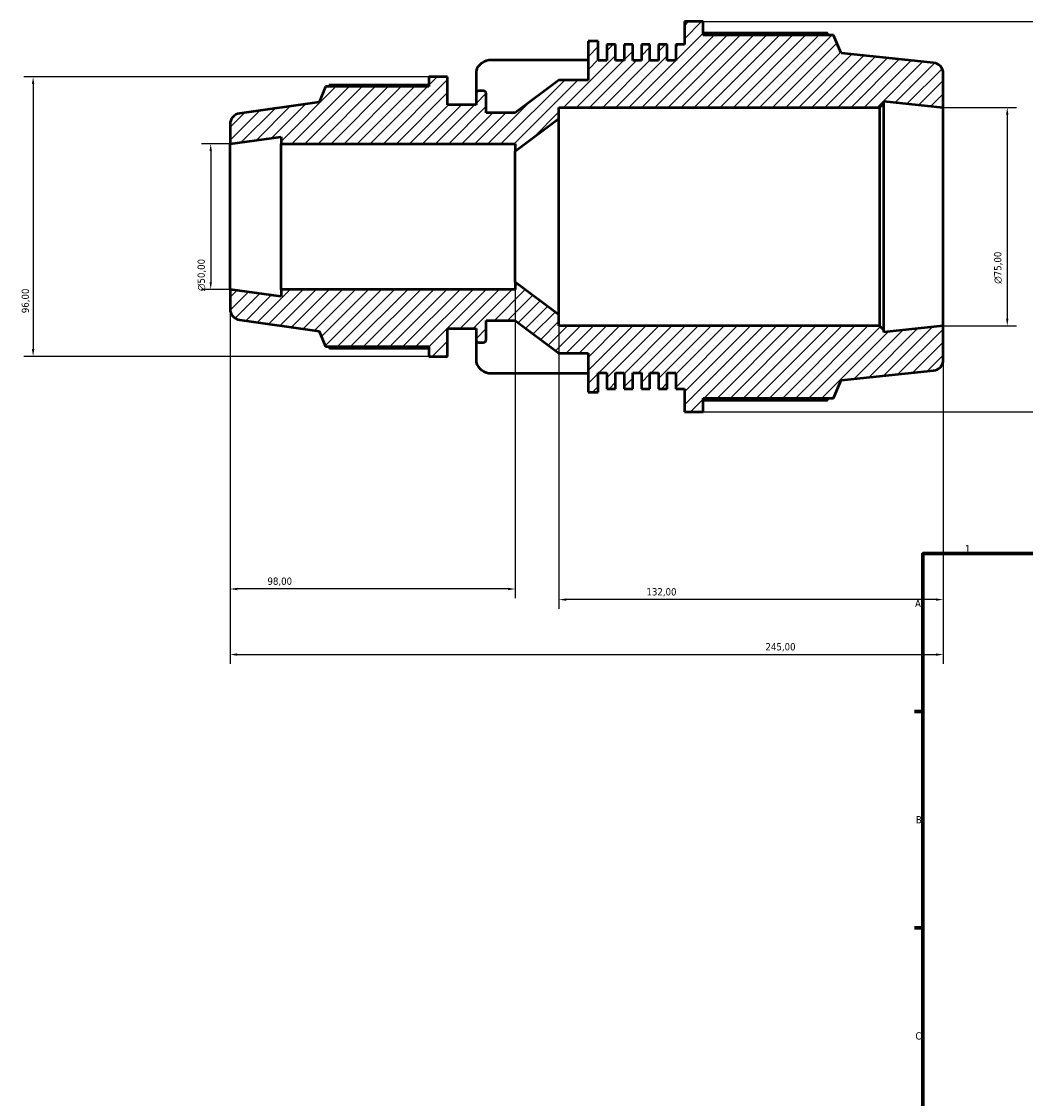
# Model space of a CAD drawing. Header units: millimetres. Extents: x -290 to 1110, y -48 to 826.
# Tile 2 of 9: x -290 to 55, y 387 to 757. Entities that reach past the tile are written whole.
import ezdxf

# ---------------------------------------------------------------- set-up
doc = ezdxf.new("R2010")
doc.units = ezdxf.units.MM
for name, color, linetype, lineweight in [('Border (ISO)', 7, 'Continuous', 70), ('Dimension (ISO)', 7, 'Continuous', 25), ('Hatch (ISO)', 7, 'Continuous', 18), ('Visible (ISO)', 7, 'Continuous', 50)]:
    doc.layers.add(name, color=color, linetype=linetype, lineweight=lineweight)
doc.styles.add('Note Text (ISO)', font='tahoma.ttf')
doc.dimstyles.new('Default (ISO)', dxfattribs={"dimtxt": 2.5, "dimasz": 2.5, "dimexe": 3.175, "dimexo": 0, "dimgap": 0.762, "dimtad": 1, "dimrnd": 1e-08, "dimzin": 0, "dimtxsty": 'Note Text (ISO)', "dimcen": 0.09, "dimdle": 10, "dimclrd": 256, "dimclre": 256, "dimclrt": 256, "dimazin": 0, "dimtfac": 1.40208, "dimtmove": 0, "dimatfit": 3, "dimfxl": 1, "dimtolj": 1, "dimtzin": 0, "dimlwd": -1, "dimlwe": -1, "dimarcsym": 0})

# ---------------------------------------------------------------- blocks, each defined once
blk = doc.blocks.new('Borders Default Border')
at = {"layer": 'Border (ISO)'}
for p, q in [((20, 519.75), (17.1, 519.75)), ((20, 445.5), (17.1, 445.5))]:
    blk.add_line(p, q, dxfattribs=at)
at = {"layer": 'Border (ISO)', "flags": 128}
blk.add_lwpolyline([(20, 20), (20, 574), (821, 574), (821, 20), (20, 20)], dxfattribs=at)
at = {"layer": 'Border (ISO)', "color": 232, "true_color": 0xca0064, "char_height": 2.5, "attachment_point": 7, "style": 'Note Text (ISO)'}
for s, insert in [('1', (34.48, 574.4)), ('A', (17.29, 555.62)), ('B', (17.59, 481.38)), ('C', (17.43, 407.08))]:
    blk.add_mtext(s, dxfattribs=dict(at, insert=insert))
blk = doc.blocks.new('*D7')
at = {"layer": 'Defpoints', "color": 0, "transparency": 16777216}
for p in [(-55.53, 756.7), (-55.53, 622.7), (116.68, 622.7)]:
    blk.add_point(p, dxfattribs=at)
at = {"layer": 'Dimension (ISO)', "transparency": 16777216}
for p, q in [((-55.53, 756.7), (119.86, 756.7)), ((116.68, 754.2), (116.68, 625.2)), ((-55.53, 622.7), (119.86, 622.7))]:
    blk.add_line(p, q, dxfattribs=at)
for points in [[(116.27, 754.2), (117.1, 754.2), (116.68, 756.7)], [(116.27, 625.2), (117.1, 625.2), (116.68, 622.7)]]:
    blk.add_solid(points, dxfattribs=at)
at = {"layer": 'Dimension (ISO)', "color": 232, "true_color": 0xca0064, "transparency": 16777216, "insert": (112.75, 661.24), "char_height": 2.5, "attachment_point": 1, "rotation": 90, "style": 'Note Text (ISO)'}
blk.add_mtext('\\A1;134,00', dxfattribs=at)
blk = doc.blocks.new('*D8')
at = {"layer": 'Defpoints', "color": 0, "transparency": 16777216}
for p in [(26.97, 727.2), (26.97, 652.2), (48.97, 652.2)]:
    blk.add_point(p, dxfattribs=at)
at = {"layer": 'Dimension (ISO)', "transparency": 16777216}
for p, q in [((26.97, 727.2), (52.15, 727.2)), ((48.97, 724.7), (48.97, 654.7)), ((26.97, 652.2), (52.15, 652.2))]:
    blk.add_line(p, q, dxfattribs=at)
for points in [[(48.56, 724.7), (49.39, 724.7), (48.97, 727.2)], [(48.56, 654.7), (49.39, 654.7), (48.97, 652.2)]]:
    blk.add_solid(points, dxfattribs=at)
at = {"layer": 'Dimension (ISO)', "color": 232, "true_color": 0xca0064, "transparency": 16777216, "insert": (44.45, 666.64), "char_height": 2.5, "attachment_point": 1, "rotation": 90, "style": 'Note Text (ISO)'}
blk.add_mtext('\\A1;\\fAIGDT|b0|i0;\\H2.5000;\\ln\\fTahoma|b0|i0;\\H2.5000;75,00', dxfattribs=at)
blk = doc.blocks.new('*D9')
at = {"layer": 'Defpoints', "color": 0, "transparency": 16777216}
for p in [(-105.03, 655.95), (26.97, 652.2), (-105.03, 558.2)]:
    blk.add_point(p, dxfattribs=at)
at = {"layer": 'Dimension (ISO)', "transparency": 16777216}
for p, q in [((-105.03, 655.95), (-105.03, 555.02)), ((26.97, 652.2), (26.97, 555.02)), ((24.47, 558.2), (-102.53, 558.2))]:
    blk.add_line(p, q, dxfattribs=at)
for points in [[(-102.53, 558.61), (-102.53, 557.78), (-105.03, 558.2)], [(24.47, 558.61), (24.47, 557.78), (26.97, 558.2)]]:
    blk.add_solid(points, dxfattribs=at)
at = {"layer": 'Dimension (ISO)', "color": 232, "true_color": 0xca0064, "transparency": 16777216, "insert": (-74.98, 562.13), "char_height": 2.5, "attachment_point": 1, "style": 'Note Text (ISO)'}
blk.add_mtext('\\A1;132,00', dxfattribs=at)
blk = doc.blocks.new('*D10')
at = {"layer": 'Defpoints', "color": 0, "transparency": 16777216}
for p in [(-120.03, 667.2), (-218.03, 664.7), (-218.03, 561.84)]:
    blk.add_point(p, dxfattribs=at)
at = {"layer": 'Dimension (ISO)', "transparency": 16777216}
for p, q in [((-120.03, 667.2), (-120.03, 558.66)), ((-218.03, 664.7), (-218.03, 558.66)), ((-122.53, 561.84), (-215.53, 561.84))]:
    blk.add_line(p, q, dxfattribs=at)
for points in [[(-215.53, 562.25), (-215.53, 561.42), (-218.03, 561.84)], [(-122.53, 562.25), (-122.53, 561.42), (-120.03, 561.84)]]:
    blk.add_solid(points, dxfattribs=at)
at = {"layer": 'Dimension (ISO)', "color": 232, "true_color": 0xca0064, "transparency": 16777216, "insert": (-205.18, 565.78), "char_height": 2.5, "attachment_point": 1, "style": 'Note Text (ISO)'}
blk.add_mtext('\\A1;98,00', dxfattribs=at)
blk = doc.blocks.new('*D11')
at = {"layer": 'Defpoints', "color": 0, "transparency": 16777216}
for p in [(-218.03, 714.7), (-224.68, 664.7), (-218.03, 664.7)]:
    blk.add_point(p, dxfattribs=at)
at = {"layer": 'Dimension (ISO)', "transparency": 16777216}
for p, q in [((-218.03, 714.7), (-227.86, 714.7)), ((-224.68, 712.2), (-224.68, 667.2)), ((-218.03, 664.7), (-227.86, 664.7))]:
    blk.add_line(p, q, dxfattribs=at)
for points in [[(-225.1, 712.2), (-224.27, 712.2), (-224.68, 714.7)], [(-225.1, 667.2), (-224.27, 667.2), (-224.68, 664.7)]]:
    blk.add_solid(points, dxfattribs=at)
at = {"layer": 'Dimension (ISO)', "color": 232, "true_color": 0xca0064, "transparency": 16777216, "insert": (-229.21, 664.14), "char_height": 2.5, "attachment_point": 1, "rotation": 90, "style": 'Note Text (ISO)'}
blk.add_mtext('\\A1;\\fAIGDT|b0|i0;\\H2.5000;\\ln\\fTahoma|b0|i0;\\H2.5000;50,00', dxfattribs=at)
blk = doc.blocks.new('*D12')
at = {"layer": 'Defpoints', "color": 0, "transparency": 16777216}
for p in [(-149.7, 737.7), (-285.7, 641.7), (-149.7, 641.7)]:
    blk.add_point(p, dxfattribs=at)
at = {"layer": 'Dimension (ISO)', "transparency": 16777216}
for p, q in [((-149.7, 737.7), (-288.88, 737.7)), ((-285.7, 735.2), (-285.7, 644.2)), ((-149.7, 641.7), (-288.88, 641.7))]:
    blk.add_line(p, q, dxfattribs=at)
for points in [[(-286.12, 735.2), (-285.29, 735.2), (-285.7, 737.7)], [(-286.12, 644.2), (-285.29, 644.2), (-285.7, 641.7)]]:
    blk.add_solid(points, dxfattribs=at)
at = {"layer": 'Dimension (ISO)', "color": 232, "true_color": 0xca0064, "transparency": 16777216, "insert": (-289.64, 656.55), "char_height": 2.5, "attachment_point": 1, "rotation": 90, "style": 'Note Text (ISO)'}
blk.add_mtext('\\A1;96,00', dxfattribs=at)
blk = doc.blocks.new('*D13')
at = {"layer": 'Defpoints', "color": 0, "transparency": 16777216}
for p in [(-218.03, 664.7), (26.97, 652.2), (26.97, 539.33)]:
    blk.add_point(p, dxfattribs=at)
at = {"layer": 'Dimension (ISO)', "transparency": 16777216}
for p, q in [((-218.03, 664.7), (-218.03, 536.15)), ((26.97, 652.2), (26.97, 536.15)), ((-215.53, 539.33), (24.47, 539.33))]:
    blk.add_line(p, q, dxfattribs=at)
for points in [[(-215.53, 539.74), (-215.53, 538.91), (-218.03, 539.33)], [(24.47, 539.74), (24.47, 538.91), (26.97, 539.33)]]:
    blk.add_solid(points, dxfattribs=at)
at = {"layer": 'Dimension (ISO)', "color": 232, "true_color": 0xca0064, "transparency": 16777216, "insert": (-34.08, 543.26), "char_height": 2.5, "attachment_point": 1, "style": 'Note Text (ISO)'}
blk.add_mtext('\\A1;245,00', dxfattribs=at)

msp = doc.modelspace()

# ---------------------------------------------------------------- hatches: boundary and pattern name
at = {"layer": 'Hatch (ISO)'}
h = msp.add_hatch(dxfattribs=at)
h.set_pattern_fill('ANSI31', color=256, scale=25.4, style=0)
h.set_pattern_definition([(45, (0, 0), (-2.245064, 2.245064), [])])
edge = h.paths.add_edge_path()
edge.add_line((5.056, 727.196), (6.556, 728.696))
edge.add_line((6.556, 728.696), (6.556, 729.342))
edge.add_line((6.556, 729.342), (26.973, 727.196))
edge.add_line((26.973, 727.196), (26.973, 738.819))
edge.add_ellipse((23.223, 738.819), major_axis=(3.75, 0), ratio=1, start_angle=0, end_angle=84)
edge.add_line((23.615, 742.549), (-8.027, 745.874))
edge.add_line((-8.027, 745.874), (-10.757, 752.006))
edge.add_line((-10.757, 752.006), (-55.527, 752.006))
edge.add_line((-55.527, 752.006), (-55.527, 756.696))
edge.add_line((-55.527, 756.696), (-61.927, 756.696))
edge.add_line((-61.927, 756.696), (-61.927, 748.79))
edge.add_line((-61.927, 748.79), (-64.887, 748.79))
edge.add_line((-64.887, 748.79), (-64.887, 743.296))
edge.add_line((-64.887, 743.296), (-67.847, 743.296))
edge.add_line((-67.847, 743.296), (-67.847, 748.79))
edge.add_line((-67.847, 748.79), (-70.807, 748.79))
edge.add_line((-70.807, 748.79), (-70.807, 743.296))
edge.add_line((-70.807, 743.296), (-73.767, 743.296))
edge.add_line((-73.767, 743.296), (-73.767, 748.79))
edge.add_line((-73.767, 748.79), (-76.727, 748.79))
edge.add_line((-76.727, 748.79), (-76.727, 743.296))
edge.add_line((-76.727, 743.296), (-79.687, 743.296))
edge.add_line((-79.687, 743.296), (-79.687, 748.79))
edge.add_line((-79.687, 748.79), (-82.647, 748.79))
edge.add_line((-82.647, 748.79), (-82.647, 743.296))
edge.add_line((-82.647, 743.296), (-85.607, 743.296))
edge.add_line((-85.607, 743.296), (-85.607, 748.79))
edge.add_line((-85.607, 748.79), (-88.567, 748.79))
edge.add_line((-88.567, 748.79), (-88.567, 743.296))
edge.add_line((-88.567, 743.296), (-91.527, 743.296))
edge.add_line((-91.527, 743.296), (-91.527, 749.996))
edge.add_line((-91.527, 749.996), (-95.027, 749.996))
edge.add_line((-95.027, 749.996), (-95.027, 736.596))
edge.add_line((-95.027, 736.596), (-105.027, 736.596))
edge.add_line((-105.027, 736.596), (-120.027, 725.346))
edge.add_line((-120.027, 725.346), (-130.027, 725.346))
edge.add_line((-130.027, 725.346), (-130.027, 731.896))
edge.add_ellipse((-131.027, 731.896), major_axis=(1, 0), ratio=1, start_angle=0, end_angle=90)
edge.add_line((-131.027, 732.896), (-132.527, 732.896))
edge.add_ellipse((-132.527, 731.896), major_axis=(0, 1), ratio=1, start_angle=0, end_angle=90)
edge.add_line((-133.527, 731.896), (-133.527, 728.096))
edge.add_line((-133.527, 728.096), (-143.302, 728.096))
edge.add_line((-143.302, 728.096), (-143.302, 737.696))
edge.add_line((-143.302, 737.696), (-149.702, 737.696))
edge.add_line((-149.702, 737.696), (-149.702, 734.336))
edge.add_line((-149.702, 734.336), (-185.246, 734.336))
edge.add_line((-185.246, 734.336), (-187.402, 729))
edge.add_line((-187.402, 729), (-214.799, 725.149))
edge.add_ellipse((-214.277, 721.436), major_axis=(-0.522, 3.714), ratio=1, start_angle=0, end_angle=82)
edge.add_line((-218.027, 721.436), (-218.027, 714.696))
edge.add_line((-218.027, 714.696), (-200.527, 717.155))
edge.add_line((-200.527, 717.155), (-200.527, 714.696))
edge.add_line((-200.527, 714.696), (-120.027, 714.696))
edge.add_line((-120.027, 714.696), (-120.027, 712.196))
edge.add_line((-120.027, 712.196), (-105.027, 723.446))
edge.add_line((-105.027, 723.446), (-105.027, 727.196))
edge.add_line((-105.027, 727.196), (5.056, 727.196))
edge = h.paths.add_edge_path()
edge.add_line((6.556, 650.696), (5.056, 652.196))
edge.add_line((5.056, 652.196), (-105.027, 652.196))
edge.add_line((-105.027, 652.196), (-105.027, 655.946))
edge.add_line((-105.027, 655.946), (-120.027, 667.196))
edge.add_line((-120.027, 667.196), (-120.027, 664.696))
edge.add_line((-120.027, 664.696), (-200.527, 664.696))
edge.add_line((-200.527, 664.696), (-200.527, 662.236))
edge.add_line((-200.527, 662.236), (-218.027, 664.696))
edge.add_line((-218.027, 664.696), (-218.027, 657.956))
edge.add_ellipse((-214.277, 657.956), major_axis=(-3.75, 0), ratio=1, start_angle=0, end_angle=82)
edge.add_line((-214.799, 654.242), (-187.402, 650.392))
edge.add_line((-187.402, 650.392), (-185.246, 645.056))
edge.add_line((-185.246, 645.056), (-149.702, 645.056))
edge.add_line((-149.702, 645.056), (-149.702, 641.696))
edge.add_line((-149.702, 641.696), (-143.302, 641.696))
edge.add_line((-143.302, 641.696), (-143.302, 651.296))
edge.add_line((-143.302, 651.296), (-133.527, 651.296))
edge.add_line((-133.527, 651.296), (-133.527, 647.496))
edge.add_ellipse((-132.527, 647.496), major_axis=(-1, 0), ratio=1, start_angle=0, end_angle=90)
edge.add_line((-132.527, 646.496), (-131.027, 646.496))
edge.add_ellipse((-131.027, 647.496), major_axis=(0, -1), ratio=1, start_angle=0, end_angle=90)
edge.add_line((-130.027, 647.496), (-130.027, 654.046))
edge.add_line((-130.027, 654.046), (-120.027, 654.046))
edge.add_line((-120.027, 654.046), (-105.027, 642.796))
edge.add_line((-105.027, 642.796), (-95.027, 642.796))
edge.add_line((-95.027, 642.796), (-95.027, 629.396))
edge.add_line((-95.027, 629.396), (-91.527, 629.396))
edge.add_line((-91.527, 629.396), (-91.527, 636.096))
edge.add_line((-91.527, 636.096), (-88.567, 636.096))
edge.add_line((-88.567, 636.096), (-88.567, 630.602))
edge.add_line((-88.567, 630.602), (-85.607, 630.602))
edge.add_line((-85.607, 630.602), (-85.607, 636.096))
edge.add_line((-85.607, 636.096), (-82.647, 636.096))
edge.add_line((-82.647, 636.096), (-82.647, 630.602))
edge.add_line((-82.647, 630.602), (-79.687, 630.602))
edge.add_line((-79.687, 630.602), (-79.687, 636.096))
edge.add_line((-79.687, 636.096), (-76.727, 636.096))
edge.add_line((-76.727, 636.096), (-76.727, 630.602))
edge.add_line((-76.727, 630.602), (-73.767, 630.602))
edge.add_line((-73.767, 630.602), (-73.767, 636.096))
edge.add_line((-73.767, 636.096), (-70.807, 636.096))
edge.add_line((-70.807, 636.096), (-70.807, 630.602))
edge.add_line((-70.807, 630.602), (-67.847, 630.602))
edge.add_line((-67.847, 630.602), (-67.847, 636.096))
edge.add_line((-67.847, 636.096), (-64.887, 636.096))
edge.add_line((-64.887, 636.096), (-64.887, 630.602))
edge.add_line((-64.887, 630.602), (-61.927, 630.602))
edge.add_line((-61.927, 630.602), (-61.927, 622.696))
edge.add_line((-61.927, 622.696), (-55.527, 622.696))
edge.add_line((-55.527, 622.696), (-55.527, 627.386))
edge.add_line((-55.527, 627.386), (-10.757, 627.386))
edge.add_line((-10.757, 627.386), (-8.027, 633.517))
edge.add_line((-8.027, 633.517), (23.615, 636.843))
edge.add_ellipse((23.223, 640.572), major_axis=(0.392, -3.729), ratio=1, start_angle=0, end_angle=84)
edge.add_line((26.973, 640.572), (26.973, 652.196))
edge.add_line((26.973, 652.196), (6.556, 650.05))
edge.add_line((6.556, 650.05), (6.556, 650.696))

# ---------------------------------------------------------------- linework, layer by layer
at = {"layer": 'Visible (ISO)'}
for p, q in [((-55.527, 756.696), (-61.927, 756.696)), ((-61.927, 756.696), (-61.927, 748.79)), ((-55.527, 752.006), (-55.527, 756.696)), ((-12.845, 752.738), (-55.527, 752.738)), ((-10.757, 752.006), (-55.527, 752.006)), ((-8.027, 745.874), (-10.757, 752.006)), ((-91.527, 749.996), (-95.027, 749.996)), ((-95.027, 749.996), (-95.027, 736.596)), ((-91.527, 743.296), (-91.527, 749.996)), ((-85.607, 748.79), (-88.567, 748.79)), ((-88.567, 748.79), (-88.567, 743.296)), ((-85.607, 743.296), (-85.607, 748.79)), ((-79.687, 748.79), (-82.647, 748.79)), ((-82.647, 748.79), (-82.647, 743.296)), ((-79.687, 743.296), (-79.687, 748.79)), ((-73.767, 748.79), (-76.727, 748.79)), ((-76.727, 748.79), (-76.727, 743.296)), ((-73.767, 743.296), (-73.767, 748.79)), ((-67.847, 748.79), (-70.807, 748.79)), ((-70.807, 748.79), (-70.807, 743.296)), ((-67.847, 743.296), (-67.847, 748.79)), ((-61.927, 748.79), (-64.887, 748.79)), ((-64.887, 748.79), (-64.887, 743.296)), ((-95.027, 743.443), (-129.118, 743.443)), ((-88.567, 743.296), (-91.527, 743.296)), ((-82.647, 743.296), (-85.607, 743.296)), ((-76.727, 743.296), (-79.687, 743.296)), ((-70.807, 743.296), (-73.767, 743.296)), ((-64.887, 743.296), (-67.847, 743.296)), ((23.615, 742.549), (-8.027, 745.874)), ((-143.302, 737.696), (-149.702, 737.696)), ((-149.702, 737.696), (-149.702, 734.336)), ((-143.302, 728.096), (-143.302, 737.696)), ((-133.527, 738.875), (-133.527, 731.896)), ((-105.027, 736.596), (-120.027, 725.346)), ((-95.027, 736.596), (-105.027, 736.596)), ((26.973, 727.196), (26.973, 738.819)), ((-185.246, 734.336), (-187.402, 729)), ((-149.702, 734.336), (-185.246, 734.336)), ((-149.702, 734.86), (-183.889, 734.86)), ((-131.027, 732.896), (-132.527, 732.896)), ((-187.402, 729), (-214.799, 725.149)), ((-133.527, 731.896), (-133.527, 728.096)), ((-130.027, 725.346), (-130.027, 731.896)), ((5.056, 727.196), (6.556, 728.696)), ((6.556, 728.696), (6.556, 729.342)), ((6.556, 729.342), (26.973, 727.196)), ((6.556, 650.696), (6.556, 728.696)), ((-133.527, 728.096), (-143.302, 728.096)), ((-120.027, 725.346), (-130.027, 725.346)), ((-105.027, 723.446), (-105.027, 727.196)), ((-105.027, 727.196), (5.056, 727.196)), ((5.056, 727.196), (5.056, 652.196)), ((26.973, 652.196), (26.973, 727.196)), ((-218.027, 721.436), (-218.027, 714.696)), ((-120.027, 712.196), (-105.027, 723.446)), ((-105.027, 655.946), (-105.027, 723.446)), ((-218.027, 714.696), (-200.527, 717.155)), ((-218.027, 664.696), (-218.027, 714.696)), ((-200.527, 717.155), (-200.527, 714.696)), ((-200.527, 714.696), (-120.027, 714.696)), ((-200.527, 664.696), (-200.527, 714.696)), ((-120.027, 714.696), (-120.027, 712.196)), ((-120.027, 667.196), (-120.027, 712.196)), ((-105.027, 655.946), (-120.027, 667.196)), ((-120.027, 667.196), (-120.027, 664.696)), ((-200.527, 662.236), (-218.027, 664.696)), ((-218.027, 664.696), (-218.027, 657.956)), ((-120.027, 664.696), (-200.527, 664.696)), ((-200.527, 664.696), (-200.527, 662.236)), ((-105.027, 652.196), (-105.027, 655.946)), ((-214.799, 654.242), (-187.402, 650.392)), ((-143.302, 641.696), (-143.302, 651.296)), ((-143.302, 651.296), (-133.527, 651.296)), ((-133.527, 651.296), (-133.527, 647.496)), ((-130.027, 647.496), (-130.027, 654.046)), ((-130.027, 654.046), (-120.027, 654.046)), ((-120.027, 654.046), (-105.027, 642.796)), ((5.056, 652.196), (-105.027, 652.196)), ((6.556, 650.696), (5.056, 652.196)), ((26.973, 652.196), (6.556, 650.05)), ((26.973, 640.572), (26.973, 652.196)), ((-187.402, 650.392), (-185.246, 645.056)), ((-133.527, 647.496), (-133.527, 640.516)), ((6.556, 650.05), (6.556, 650.696)), ((-185.246, 645.056), (-149.702, 645.056)), ((-183.889, 644.531), (-149.702, 644.531)), ((-149.702, 645.056), (-149.702, 641.696)), ((-132.527, 646.496), (-131.027, 646.496)), ((-149.702, 641.696), (-143.302, 641.696)), ((-105.027, 642.796), (-95.027, 642.796)), ((-95.027, 642.796), (-95.027, 629.396)), ((-91.527, 629.396), (-91.527, 636.096)), ((-91.527, 636.096), (-88.567, 636.096)), ((-88.567, 636.096), (-88.567, 630.602)), ((-85.607, 630.602), (-85.607, 636.096)), ((-85.607, 636.096), (-82.647, 636.096)), ((-82.647, 636.096), (-82.647, 630.602)), ((-79.687, 630.602), (-79.687, 636.096)), ((-79.687, 636.096), (-76.727, 636.096)), ((-76.727, 636.096), (-76.727, 630.602)), ((-73.767, 630.602), (-73.767, 636.096)), ((-73.767, 636.096), (-70.807, 636.096)), ((-70.807, 636.096), (-70.807, 630.602)), ((-67.847, 630.602), (-67.847, 636.096)), ((-67.847, 636.096), (-64.887, 636.096)), ((-64.887, 636.096), (-64.887, 630.602)), ((-8.027, 633.517), (23.615, 636.843)), ((-129.118, 635.948), (-95.027, 635.948)), ((-10.757, 627.386), (-8.027, 633.517)), ((-95.027, 629.396), (-91.527, 629.396)), ((-88.567, 630.602), (-85.607, 630.602)), ((-82.647, 630.602), (-79.687, 630.602)), ((-76.727, 630.602), (-73.767, 630.602)), ((-70.807, 630.602), (-67.847, 630.602)), ((-64.887, 630.602), (-61.927, 630.602)), ((-61.927, 630.602), (-61.927, 622.696)), ((-55.527, 622.696), (-55.527, 627.386)), ((-55.527, 627.386), (-10.757, 627.386)), ((-55.527, 626.654), (-12.845, 626.654)), ((-61.927, 622.696), (-55.527, 622.696))]:
    msp.add_line(p, q, dxfattribs=at)
for centre, radius, start, end in [((23.223, 738.819), 3.75, 0, 84), ((-132.527, 731.896), 1, 90, 180), ((-131.027, 731.896), 1, 0, 90), ((-214.277, 721.436), 3.75, 98, 180), ((-214.277, 657.956), 3.75, 180, 262), ((-132.527, 647.496), 1, 180, 270), ((-131.027, 647.496), 1, 270, 0), ((23.223, 640.572), 3.75, 276, 0)]:
    msp.add_arc(centre, radius, start, end, dxfattribs=at)
for centre, start_param, end_param in [((-128.167, 738.875), 4.8906832, 6.2831853), ((-128.167, 640.516), 0, 1.3925021)]:
    msp.add_ellipse(centre, major_axis=(-5.36, 0), ratio=0.8660254, start_param=start_param, end_param=end_param, dxfattribs=at)
for points, weights in [([(-12.325, 752.006), (-12.581, 752.369), (-12.845, 752.738)], [1.0014846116, 1.00081617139, 1]), ([(-183.889, 734.86), (-184.061, 734.596), (-184.227, 734.336)], [1, 1.00094428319, 1.00174102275]), ([(-184.227, 645.056), (-184.061, 644.796), (-183.889, 644.531)], [1.00174102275, 1.00094428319, 1]), ([(-12.845, 626.654), (-12.581, 627.023), (-12.325, 627.386)], [1, 1.00081617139, 1.0014846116])]:
    msp.add_rational_spline(points, weights, degree=2, dxfattribs=at)

# ---------------------------------------------------------------- block references
msp.add_blockref('Borders Default Border', (0, 0))

# ---------------------------------------------------------------- dimensions: what is measured, and where the dimension line sits
at = {"layer": 'Dimension (ISO)'}
for base, p1, p2, angle, picture, middle in [((116.684, 622.696), (-55.527, 756.696), (-55.527, 622.696), 90, '*D7', (116.684, 666.196)), ((-285.702, 641.696), (-149.702, 737.696), (-149.702, 641.696), 90, '*D12', (-285.702, 660.696)), ((-218.027, 561.838), (-120.027, 667.196), (-218.027, 664.696), 180, '*D10', (-201.027, 561.838)), ((26.973, 539.326), (-218.027, 664.696), (26.973, 652.196), 180, '*D13', (-29.027, 539.326)), ((-105.027, 558.196), (26.973, 652.196), (-105.027, 655.946), 180, '*D9', (-70.027, 558.196))]:
    dim = msp.add_linear_dim(base=base, p1=p1, p2=p2, angle=angle, dimstyle='Default (ISO)', override={"dimdec": 2, "dimtp": 0, "dimtm": 0, "dimtdec": 2, "dimtofl": 0, "dimatfit": 1}, dxfattribs=at)
    dim.commit()
    dim.dimension.update_dxf_attribs({"geometry": picture, "text_midpoint": middle, "dimtype": 160})
for base, p1, p2, picture, middle in [((48.973, 652.196), (26.973, 727.196), (26.973, 652.196), '*D8', (48.973, 672.196)), ((-224.684, 664.696), (-218.027, 714.696), (-218.027, 664.696), '*D11', (-224.684, 669.696))]:
    dim = msp.add_linear_dim(base=base, p1=p1, p2=p2, angle=90, text='\\fAIGDT|b0|i0;\\H2.5000;\\ln\\fTahoma|b0|i0;\\H2.5000;<>', dimstyle='Default (ISO)', override={"dimdec": 2, "dimtp": 0, "dimtm": 0, "dimtdec": 2, "dimtofl": 0, "dimatfit": 1}, dxfattribs=at)
    dim.commit()
    dim.dimension.update_dxf_attribs({"geometry": picture, "text_midpoint": middle, "dimtype": 160})

doc.saveas('drawing.dxf')
